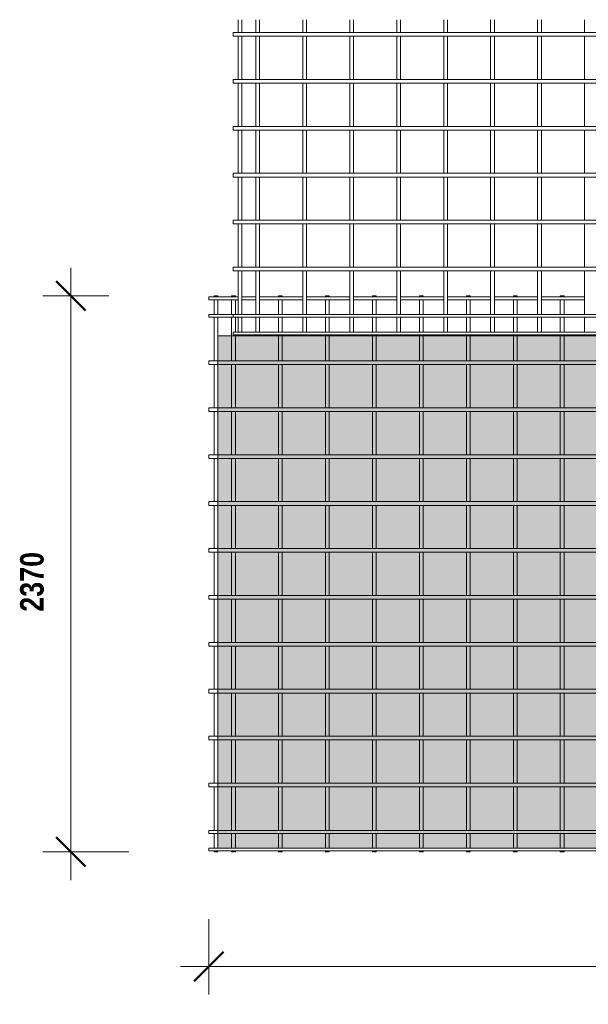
# Model space of a CAD drawing. Header units: millimetres. Extents: x -1324 to 8754, y -849 to 3349.
# Tile 1 of 4: x -1324 to 1097, y -849 to 3349. Entities that reach past the tile are written whole.
import ezdxf

# ---------------------------------------------------------------- set-up
doc = ezdxf.new("R2010")
doc.units = ezdxf.units.MM
for name, color, linetype, lineweight in [('A-ANNO-DIMS', 211, 'Continuous', 9), ('A-ANNO-DIMS-50', 211, 'Continuous', 9), ('A-DETL-GENF', 92, 'Continuous', 18), ('A-DETL-THIN', 151, 'Continuous', 18), ('A-GENM', 13, 'Continuous', 18)]:
    doc.layers.add(name, color=color, linetype=linetype, lineweight=lineweight)
doc.styles.add('TechnicBold', font='techb___.ttf', dxfattribs={"height": 100})
doc.dimstyles.new('Technic_-_DiagonalSlash', dxfattribs={"dimscale": 304.8, "dimtxt": 134.269535, "dimasz": 0.410105, "dimexe": 0.393701, "dimexo": 0.82021, "dimgap": 0.287073, "dimtad": 1, "dimdec": 0, "dimzin": 0, "dimdsep": 46, "dimtxsty": 'TechnicBold', "dimblk1": 'OBLIQUE', "dimblk2": 'OBLIQUE', "dimsah": 1, "dimcen": 0.09, "dimdle": 0.393701, "dimazin": 0, "dimtfac": 1, "dimtdec": 4, "dimtix": 1, "dimtmove": 0, "dimatfit": 3, "dimfxl": 1, "dimtvp": 1, "dimtfill": 1, "dimtolj": 1, "dimtzin": 0, "dimarcsym": 2})

# ---------------------------------------------------------------- blocks, each defined once
blk = doc.blocks.new('United Steel ML82 Double Mesh - United Steel ML82 Double Mesh-291488-Level 1')
at = {"layer": 'A-GENM'}
for p, q in [((-4928, 0), (-4928, -3.9)), ((-4912, 0), (-4928, 0)), ((-4912, -3.9), (-4912, 0)), ((-4853, 0), (-4853, -3.9)), ((-4837, -3.9), (-4837, 0)), ((-4653, 0), (-4653, -3.9)), ((-4637, 0), (-4653, 0)), ((-4637, -3.9), (-4637, 0)), ((-4453, 0), (-4453, -3.9)), ((-4437, 0), (-4453, 0)), ((-4437, -3.9), (-4437, 0)), ((-4253, 0), (-4253, -3.9)), ((-4237, 0), (-4253, 0)), ((-4237, -3.9), (-4237, 0)), ((-4053, 0), (-4053, -3.9)), ((-4037, 0), (-4053, 0)), ((-4037, -3.9), (-4037, 0)), ((-3853, 0), (-3853, -3.9)), ((-3837, 0), (-3853, 0)), ((-3837, -3.9), (-3837, 0)), ((-3653, 0), (-3653, -3.9)), ((-3637, 0), (-3653, 0)), ((-3637, -3.9), (-3637, 0)), ((-3453, 0), (-3453, -3.9)), ((-3437, 0), (-3453, 0)), ((-3437, -3.9), (-3437, 0)), ((-4824.8, -3.9), (-4950, -3.9)), ((-4950, -3.9), (-4950, -16.1)), ((-4950, -16.1), (-4824.8, -16.1)), ((-4928, -16.1), (-4928, -78.9)), ((-4912, -78.9), (-4912, -16.1)), ((-4837, 0), (-4853, 0)), ((-4853, -16.1), (-4853, -78.9)), ((-4837, -78.9), (-4837, -16.1)), ((-4749.8, -3.9), (-4808.8, -3.9)), ((-4808.8, -16.1), (-4749.8, -16.1)), ((-4549.8, -3.9), (-4733.8, -3.9)), ((-4733.8, -16.1), (-4549.8, -16.1)), ((-4653, -16.1), (-4653, -78.9)), ((-4637, -78.9), (-4637, -16.1)), ((-4349.8, -3.9), (-4533.8, -3.9)), ((-4533.8, -16.1), (-4349.8, -16.1)), ((-4453, -16.1), (-4453, -78.9)), ((-4437, -78.9), (-4437, -16.1)), ((-4149.8, -3.9), (-4333.8, -3.9)), ((-4333.8, -16.1), (-4149.8, -16.1)), ((-4253, -16.1), (-4253, -78.9)), ((-4237, -78.9), (-4237, -16.1)), ((-3949.8, -3.9), (-4133.8, -3.9)), ((-4133.8, -16.1), (-3949.8, -16.1)), ((-4053, -16.1), (-4053, -78.9)), ((-4037, -78.9), (-4037, -16.1)), ((-3749.8, -3.9), (-3933.8, -3.9)), ((-3933.8, -16.1), (-3749.8, -16.1)), ((-3853, -16.1), (-3853, -78.9)), ((-3837, -78.9), (-3837, -16.1)), ((-3549.8, -3.9), (-3733.8, -3.9)), ((-3733.8, -16.1), (-3549.8, -16.1)), ((-3653, -16.1), (-3653, -78.9)), ((-3637, -78.9), (-3637, -16.1)), ((-3349.8, -3.9), (-3533.8, -3.9)), ((-3533.8, -16.1), (-3349.8, -16.1)), ((-3453, -16.1), (-3453, -78.9)), ((-3437, -78.9), (-3437, -16.1)), ((-4824.8, -78.9), (-4950, -78.9)), ((-4950, -78.9), (-4950, -91.1)), ((-4749.8, -78.9), (-4808.8, -78.9)), ((-4549.8, -78.9), (-4733.8, -78.9)), ((-4349.8, -78.9), (-4533.8, -78.9)), ((-4149.8, -78.9), (-4333.8, -78.9)), ((-3949.8, -78.9), (-4133.8, -78.9)), ((-3749.8, -78.9), (-3933.8, -78.9)), ((-3549.8, -78.9), (-3733.8, -78.9)), ((-3349.8, -78.9), (-3533.8, -78.9)), ((-4950, -91.1), (-4846.8, -91.1)), ((-4928, -91.1), (-4928, -277)), ((-4912, -170.1), (-4912, -91.1)), ((-4853, -91.1), (-4853, -170.1)), ((-4837, -154), (-4837, -91.2)), ((-4653, -91.2), (-4653, -154)), ((-4637, -154), (-4637, -91.2)), ((-4453, -91.2), (-4453, -154)), ((-4437, -154), (-4437, -91.2)), ((-4253, -91.2), (-4253, -154)), ((-4237, -154), (-4237, -91.2)), ((-4053, -91.2), (-4053, -154)), ((-4037, -154), (-4037, -91.2)), ((-3853, -91.2), (-3853, -154)), ((-3837, -154), (-3837, -91.2)), ((-3653, -91.2), (-3653, -154)), ((-3637, -154), (-3637, -91.2)), ((-3453, -91.1), (-3453, -154)), ((-3437, -154), (-3437, -91.1)), ((-4837, -170.1), (-4837, -166.2)), ((-4653, -166.2), (-4653, -170.1)), ((-4637, -170.1), (-4637, -166.2)), ((-4453, -166.2), (-4453, -170.1)), ((-4437, -170.1), (-4437, -166.2)), ((-4253, -166.2), (-4253, -170.1)), ((-4237, -170.1), (-4237, -166.2)), ((-4053, -166.2), (-4053, -170.1)), ((-4037, -170.1), (-4037, -166.2)), ((-3853, -166.2), (-3853, -170.1)), ((-3837, -170.1), (-3837, -166.2)), ((-3653, -166.2), (-3653, -170.1)), ((-3637, -170.1), (-3637, -166.2)), ((-3453, -166.1), (-3453, -170.1)), ((-3437, -170.1), (-3437, -166.1)), ((-4912, -277), (-4912, -170.1)), ((-4853, -170.1), (-4853, -277)), ((-4837, -277), (-4837, -170.1)), ((-4653, -170.1), (-4653, -277)), ((-4637, -277), (-4637, -170.1)), ((-4453, -170.1), (-4453, -277)), ((-4437, -277), (-4437, -170.1)), ((-4253, -170.1), (-4253, -277)), ((-4237, -277), (-4237, -170.1)), ((-4053, -170.1), (-4053, -277)), ((-4037, -277), (-4037, -170.1)), ((-3853, -170.1), (-3853, -277)), ((-3837, -277), (-3837, -170.1)), ((-3653, -170.1), (-3653, -277.1)), ((-3637, -277.1), (-3637, -170.1)), ((-3453, -170.1), (-3453, -277.1)), ((-3437, -277.1), (-3437, -170.1)), ((-4912.1, -277), (-4950, -277)), ((-4950, -277), (-4950, -293)), ((-4950, -293), (-4912.1, -293)), ((-4928, -293), (-4928, -477)), ((1250, -277), (-4912.1, -277)), ((-4912.1, -293), (1250, -293)), ((-4912, -477), (-4912, -293)), ((-4853, -293), (-4853, -477)), ((-4837, -477), (-4837, -293)), ((-4653, -293), (-4653, -477)), ((-4637, -477), (-4637, -293)), ((-4453, -293), (-4453, -477)), ((-4437, -477), (-4437, -293)), ((-4253, -293), (-4253, -477)), ((-4237, -477), (-4237, -293)), ((-4053, -293), (-4053, -477)), ((-4037, -477), (-4037, -293)), ((-3853, -293), (-3853, -477)), ((-3837, -477), (-3837, -293)), ((-3653, -292.9), (-3653, -477.1)), ((-3637, -477.1), (-3637, -292.9)), ((-3453, -292.9), (-3453, -477.1)), ((-3437, -477.1), (-3437, -292.9)), ((-4912.1, -477), (-4950, -477)), ((-4950, -477), (-4950, -493)), ((-4950, -493), (-4912.1, -493)), ((-4928, -493), (-4928, -677)), ((1250, -477), (-4912.1, -477)), ((-4912.1, -493), (1250, -493)), ((-4912, -677), (-4912, -493)), ((-4853, -493), (-4853, -677)), ((-4837, -677), (-4837, -493)), ((-4653, -493), (-4653, -677)), ((-4637, -677), (-4637, -493)), ((-4453, -493), (-4453, -677)), ((-4437, -677), (-4437, -493)), ((-4253, -493), (-4253, -677)), ((-4237, -677), (-4237, -493)), ((-4053, -493), (-4053, -677)), ((-4037, -677), (-4037, -493)), ((-3853, -493), (-3853, -677)), ((-3837, -677), (-3837, -493)), ((-3653, -492.9), (-3653, -677.1)), ((-3637, -677.1), (-3637, -492.9)), ((-3453, -492.9), (-3453, -677.1)), ((-3437, -677.1), (-3437, -492.9)), ((-4912.1, -677), (-4950, -677)), ((-4950, -677), (-4950, -693)), ((-4950, -693), (-4912.1, -693)), ((-4928, -693), (-4928, -877)), ((1250, -677), (-4912.1, -677)), ((-4912.1, -693), (1250, -693)), ((-4912, -877), (-4912, -693)), ((-4853, -693), (-4853, -877)), ((-4837, -877), (-4837, -693)), ((-4653, -693), (-4653, -877)), ((-4637, -877), (-4637, -693)), ((-4453, -693), (-4453, -877)), ((-4437, -877), (-4437, -693)), ((-4253, -693), (-4253, -877)), ((-4237, -877), (-4237, -693)), ((-4053, -693), (-4053, -877)), ((-4037, -877), (-4037, -693)), ((-3853, -693), (-3853, -877)), ((-3837, -877), (-3837, -693)), ((-3653, -692.9), (-3653, -877.1)), ((-3637, -877.1), (-3637, -692.9)), ((-3453, -692.9), (-3453, -877.1)), ((-3437, -877.1), (-3437, -692.9)), ((-4912.1, -877), (-4950, -877)), ((-4950, -877), (-4950, -893)), ((1250, -877), (-4912.1, -877)), ((-4950, -893), (-4912.1, -893)), ((-4928, -893), (-4928, -1077)), ((-4912.1, -893), (1250, -893)), ((-4912, -1077), (-4912, -893)), ((-4853, -893), (-4853, -1077)), ((-4837, -1077), (-4837, -893)), ((-4653, -893), (-4653, -1077)), ((-4637, -1077), (-4637, -893)), ((-4453, -893), (-4453, -1077)), ((-4437, -1077), (-4437, -893)), ((-4253, -893), (-4253, -1077)), ((-4237, -1077), (-4237, -893)), ((-4053, -893), (-4053, -1077)), ((-4037, -1077), (-4037, -893)), ((-3853, -893), (-3853, -1077)), ((-3837, -1077), (-3837, -893)), ((-3653, -892.9), (-3653, -1077.1)), ((-3637, -1077.1), (-3637, -892.9)), ((-3453, -892.9), (-3453, -1077.1)), ((-3437, -1077.1), (-3437, -892.9)), ((-4912.1, -1077), (-4950, -1077)), ((-4950, -1077), (-4950, -1093)), ((1250, -1077), (-4912.1, -1077)), ((-4950, -1093), (-4912.1, -1093)), ((-4928, -1093), (-4928, -1277)), ((-4912.1, -1093), (1250, -1093)), ((-4912, -1277), (-4912, -1093)), ((-4853, -1093), (-4853, -1277)), ((-4837, -1277), (-4837, -1093)), ((-4653, -1093), (-4653, -1277)), ((-4637, -1277), (-4637, -1093)), ((-4453, -1093), (-4453, -1277)), ((-4437, -1277), (-4437, -1093)), ((-4253, -1093), (-4253, -1277)), ((-4237, -1277), (-4237, -1093)), ((-4053, -1093), (-4053, -1277)), ((-4037, -1277), (-4037, -1093)), ((-3853, -1093), (-3853, -1277)), ((-3837, -1277), (-3837, -1093)), ((-3653, -1092.9), (-3653, -1277.1)), ((-3637, -1277.1), (-3637, -1092.9)), ((-3453, -1092.9), (-3453, -1277.1)), ((-3437, -1277.1), (-3437, -1092.9)), ((-4912.1, -1277), (-4950, -1277)), ((-4950, -1277), (-4950, -1293)), ((-4950, -1293), (-4912.1, -1293)), ((-4928, -1293), (-4928, -1477)), ((1250, -1277), (-4912.1, -1277)), ((-4912.1, -1293), (1250, -1293)), ((-4912, -1477), (-4912, -1293)), ((-4853, -1293), (-4853, -1477)), ((-4837, -1477), (-4837, -1293)), ((-4653, -1293), (-4653, -1477)), ((-4637, -1477), (-4637, -1293)), ((-4453, -1293), (-4453, -1477)), ((-4437, -1477), (-4437, -1293)), ((-4253, -1293), (-4253, -1477)), ((-4237, -1477), (-4237, -1293)), ((-4053, -1293), (-4053, -1477)), ((-4037, -1477), (-4037, -1293)), ((-3853, -1293), (-3853, -1477)), ((-3837, -1477), (-3837, -1293)), ((-3653, -1292.9), (-3653, -1477.1)), ((-3637, -1477.1), (-3637, -1292.9)), ((-3453, -1292.9), (-3453, -1477.1)), ((-3437, -1477.1), (-3437, -1292.9)), ((-4912.1, -1477), (-4950, -1477)), ((-4950, -1477), (-4950, -1493)), ((-4950, -1493), (-4912.1, -1493)), ((-4928, -1493), (-4928, -1677)), ((1250, -1477), (-4912.1, -1477)), ((-4912.1, -1493), (1250, -1493)), ((-4912, -1677), (-4912, -1493)), ((-4853, -1493), (-4853, -1677)), ((-4837, -1677), (-4837, -1493)), ((-4653, -1493), (-4653, -1677)), ((-4637, -1677), (-4637, -1493)), ((-4453, -1493), (-4453, -1677)), ((-4437, -1677), (-4437, -1493)), ((-4253, -1493), (-4253, -1677)), ((-4237, -1677), (-4237, -1493)), ((-4053, -1493), (-4053, -1677)), ((-4037, -1677), (-4037, -1493)), ((-3853, -1493), (-3853, -1677)), ((-3837, -1677), (-3837, -1493)), ((-3653, -1492.9), (-3653, -1677.1)), ((-3637, -1677.1), (-3637, -1492.9)), ((-3453, -1492.9), (-3453, -1677.1)), ((-3437, -1677.1), (-3437, -1492.9)), ((-4912.1, -1677), (-4950, -1677)), ((-4950, -1677), (-4950, -1693)), ((1250, -1677), (-4912.1, -1677)), ((-4950, -1693), (-4912.1, -1693)), ((-4928, -1693), (-4928, -1877)), ((-4912.1, -1693), (1250, -1693)), ((-4912, -1877), (-4912, -1693)), ((-4853, -1693), (-4853, -1877)), ((-4837, -1877), (-4837, -1693)), ((-4653, -1693), (-4653, -1877)), ((-4637, -1877), (-4637, -1693)), ((-4453, -1693), (-4453, -1877)), ((-4437, -1877), (-4437, -1693)), ((-4253, -1693), (-4253, -1877)), ((-4237, -1877), (-4237, -1693)), ((-4053, -1693), (-4053, -1877)), ((-4037, -1877), (-4037, -1693)), ((-3853, -1693), (-3853, -1877)), ((-3837, -1877), (-3837, -1693)), ((-3653, -1692.9), (-3653, -1877.1)), ((-3637, -1877.1), (-3637, -1692.9)), ((-3453, -1692.9), (-3453, -1877.1)), ((-3437, -1877.1), (-3437, -1692.9)), ((-4912.1, -1877), (-4950, -1877)), ((-4950, -1877), (-4950, -1893)), ((1250, -1877), (-4912.1, -1877)), ((-4950, -1893), (-4912.1, -1893)), ((-4928, -1893), (-4928, -2077)), ((-4912.1, -1893), (1250, -1893)), ((-4912, -2077), (-4912, -1893)), ((-4853, -1893), (-4853, -2077)), ((-4837, -2077), (-4837, -1893)), ((-4653, -1893), (-4653, -2077)), ((-4637, -2077), (-4637, -1893)), ((-4453, -1893), (-4453, -2077)), ((-4437, -2077), (-4437, -1893)), ((-4253, -1893), (-4253, -2077)), ((-4237, -2077), (-4237, -1893)), ((-4053, -1893), (-4053, -2077)), ((-4037, -2077), (-4037, -1893)), ((-3853, -1893), (-3853, -2077)), ((-3837, -2077), (-3837, -1893)), ((-3653, -1892.9), (-3653, -2077.1)), ((-3637, -2077.1), (-3637, -1892.9)), ((-3453, -1892.9), (-3453, -2077.1)), ((-3437, -2077.1), (-3437, -1892.9)), ((-4912.1, -2077), (-4950, -2077)), ((-4950, -2077), (-4950, -2093)), ((-4950, -2093), (-4912.1, -2093)), ((-4928, -2093), (-4928, -2278.9)), ((1250, -2077), (-4912.1, -2077)), ((-4912.1, -2093), (1250, -2093)), ((-4912, -2278.9), (-4912, -2093)), ((-4853, -2093), (-4853, -2278.9)), ((-4837, -2278.9), (-4837, -2093)), ((-4653, -2093), (-4653, -2278.9)), ((-4637, -2278.9), (-4637, -2093)), ((-4453, -2093), (-4453, -2278.9)), ((-4437, -2278.9), (-4437, -2093)), ((-4253, -2093), (-4253, -2278.9)), ((-4237, -2278.9), (-4237, -2093)), ((-4053, -2093), (-4053, -2278.9)), ((-4037, -2278.9), (-4037, -2093)), ((-3853, -2093), (-3853, -2278.9)), ((-3837, -2278.9), (-3837, -2093)), ((-3653, -2092.9), (-3653, -2278.9)), ((-3637, -2278.9), (-3637, -2092.9)), ((-3453, -2092.9), (-3453, -2278.9)), ((-3437, -2278.9), (-3437, -2092.9)), ((-4912.1, -2278.9), (-4950, -2278.9)), ((-4950, -2278.9), (-4950, -2291.1)), ((-4950, -2291.1), (-4912.1, -2291.1)), ((-4928, -2291.1), (-4928, -2353.9)), ((1250, -2278.9), (-4912.1, -2278.9)), ((-4912.1, -2291.1), (1250, -2291.1)), ((-4912, -2353.7), (-4912, -2291.1)), ((-4853, -2291.1), (-4853, -2353.7)), ((-4837, -2353.7), (-4837, -2291.1)), ((-4653, -2291.1), (-4653, -2353.7)), ((-4637, -2353.7), (-4637, -2291.1)), ((-4453, -2291.1), (-4453, -2353.7)), ((-4437, -2353.7), (-4437, -2291.1)), ((-4253, -2291.1), (-4253, -2353.7)), ((-4237, -2353.7), (-4237, -2291.1)), ((-4053, -2291.1), (-4053, -2353.7)), ((-4037, -2353.7), (-4037, -2291.1)), ((-3853, -2291.1), (-3853, -2353.7)), ((-3837, -2353.7), (-3837, -2291.1)), ((-3653, -2291.1), (-3653, -2353.7)), ((-3637, -2353.7), (-3637, -2291.1)), ((-3453, -2291.1), (-3453, -2353.7)), ((-3437, -2353.7), (-3437, -2291.1)), ((1460, -2353.9), (-4950, -2353.9)), ((-4950, -2353.9), (-4950, -2366.1)), ((-4950, -2366.1), (1460, -2366.1)), ((-4928, -2366.1), (-4928, -2370)), ((-4928, -2370), (-4912, -2370)), ((-4912, -2370), (-4912, -2366.1)), ((-4853, -2366.1), (-4853, -2370)), ((-4853, -2370), (-4837, -2370)), ((-4837, -2370), (-4837, -2366.1)), ((-4653, -2366.1), (-4653, -2370)), ((-4653, -2370), (-4637, -2370)), ((-4637, -2370), (-4637, -2366.1)), ((-4453, -2366.1), (-4453, -2370)), ((-4453, -2370), (-4437, -2370)), ((-4437, -2370), (-4437, -2366.1)), ((-4253, -2366.1), (-4253, -2370)), ((-4253, -2370), (-4237, -2370)), ((-4237, -2370), (-4237, -2366.1)), ((-4053, -2366.1), (-4053, -2370)), ((-4053, -2370), (-4037, -2370)), ((-4037, -2370), (-4037, -2366.1)), ((-3853, -2366.1), (-3853, -2370)), ((-3853, -2370), (-3837, -2370)), ((-3837, -2370), (-3837, -2366.1)), ((-3653, -2366.1), (-3653, -2370)), ((-3653, -2370), (-3637, -2370)), ((-3637, -2370), (-3637, -2366.1)), ((-3453, -2366.1), (-3453, -2370)), ((-3453, -2370), (-3437, -2370)), ((-3437, -2370), (-3437, -2366.1))]:
    blk.add_line(p, q, dxfattribs=at)
blk = doc.blocks.new('United Steel ML82 Double Mesh - United Steel ML82 Double Mesh-V1-Level 1')
at = {"layer": 'A-GENM'}
for p, q in [((-4928, -1022.4), (-4928, -1077)), ((-4912, -1077), (-4912, -1022.4)), ((-4853, -1022.4), (-4853, -1077)), ((-4837, -1077), (-4837, -1022.4)), ((-4653, -1022.4), (-4653, -1077)), ((-4637, -1077), (-4637, -1022.4)), ((-4453, -1022.4), (-4453, -1077)), ((-4437, -1077), (-4437, -1022.4)), ((-4253, -1022.4), (-4253, -1077)), ((-4237, -1077), (-4237, -1022.4)), ((-4053, -1022.4), (-4053, -1077)), ((-4037, -1077), (-4037, -1022.4)), ((-3853, -1022.4), (-3853, -1077)), ((-3837, -1077), (-3837, -1022.4)), ((-3653, -1022.4), (-3653, -1077.1)), ((-3637, -1077.1), (-3637, -1022.4)), ((-3453, -1022.4), (-3453, -1077.1)), ((1460, -1077), (-4950, -1077)), ((-4950, -1077), (-4950, -1093)), ((-4950, -1093), (1460, -1093)), ((-4928, -1093), (-4928, -1277)), ((-4912, -1277), (-4912, -1093)), ((-4853, -1093), (-4853, -1277)), ((-4837, -1277), (-4837, -1093)), ((-4653, -1093), (-4653, -1277)), ((-4637, -1277), (-4637, -1093)), ((-4453, -1093), (-4453, -1277)), ((-4437, -1277), (-4437, -1093)), ((-4253, -1093), (-4253, -1277)), ((-4237, -1277), (-4237, -1093)), ((-4053, -1093), (-4053, -1277)), ((-4037, -1277), (-4037, -1093)), ((-3853, -1093), (-3853, -1277)), ((-3837, -1277), (-3837, -1093)), ((-3653, -1092.9), (-3653, -1277.1)), ((-3637, -1277.1), (-3637, -1092.9)), ((-3453, -1092.9), (-3453, -1277.1)), ((-2052.7, -1277), (-4950, -1277)), ((-4950, -1277), (-4950, -1293)), ((-4950, -1293), (-2105.5, -1293)), ((-4928, -1293), (-4928, -1477)), ((-4912, -1477), (-4912, -1293)), ((-4853, -1293), (-4853, -1477)), ((-4837, -1477), (-4837, -1293)), ((-4653, -1293), (-4653, -1477)), ((-4637, -1477), (-4637, -1293)), ((-4453, -1293), (-4453, -1477)), ((-4437, -1477), (-4437, -1293)), ((-4253, -1293), (-4253, -1477)), ((-4237, -1477), (-4237, -1293)), ((-4053, -1293), (-4053, -1477)), ((-4037, -1477), (-4037, -1293)), ((-3853, -1293), (-3853, -1477)), ((-3837, -1477), (-3837, -1293)), ((-3653, -1292.9), (-3653, -1477.1)), ((-3637, -1477.1), (-3637, -1292.9)), ((-3453, -1292.9), (-3453, -1477.1)), ((-2276.2, -1477), (-4950, -1477)), ((-4950, -1477), (-4950, -1493)), ((-4950, -1493), (-2281.1, -1493)), ((-4928, -1493), (-4928, -1677)), ((-4912, -1677), (-4912, -1493)), ((-4853, -1493), (-4853, -1677)), ((-4837, -1677), (-4837, -1493)), ((-4653, -1493), (-4653, -1677)), ((-4637, -1677), (-4637, -1493)), ((-4453, -1493), (-4453, -1677)), ((-4437, -1677), (-4437, -1493)), ((-4253, -1493), (-4253, -1677)), ((-4237, -1677), (-4237, -1493)), ((-4053, -1493), (-4053, -1677)), ((-4037, -1677), (-4037, -1493)), ((-3853, -1493), (-3853, -1677)), ((-3837, -1677), (-3837, -1493)), ((-3653, -1492.9), (-3653, -1677.1)), ((-3637, -1677.1), (-3637, -1492.9)), ((-3453, -1492.9), (-3453, -1677.1)), ((-2272.5, -1677), (-4950, -1677)), ((-4950, -1677), (-4950, -1693)), ((-4950, -1693), (-2265.9, -1693)), ((-4928, -1693), (-4928, -1877)), ((-4912, -1877), (-4912, -1693)), ((-4853, -1693), (-4853, -1877)), ((-4837, -1877), (-4837, -1693)), ((-4653, -1693), (-4653, -1877)), ((-4637, -1877), (-4637, -1693)), ((-4453, -1693), (-4453, -1877)), ((-4437, -1877), (-4437, -1693)), ((-4253, -1693), (-4253, -1877)), ((-4237, -1877), (-4237, -1693)), ((-4053, -1693), (-4053, -1877)), ((-4037, -1877), (-4037, -1693)), ((-3853, -1693), (-3853, -1877)), ((-3837, -1877), (-3837, -1693)), ((-3653, -1692.9), (-3653, -1877.1)), ((-3637, -1877.1), (-3637, -1692.9)), ((-3453, -1692.9), (-3453, -1877.1)), ((1460, -1877), (-4950, -1877)), ((-4950, -1877), (-4950, -1893)), ((-4950, -1893), (1460, -1893)), ((-4928, -1893), (-4928, -2077)), ((-4912, -2077), (-4912, -1893)), ((-4853, -1893), (-4853, -2077)), ((-4837, -2077), (-4837, -1893)), ((-4653, -1893), (-4653, -2077)), ((-4637, -2077), (-4637, -1893)), ((-4453, -1893), (-4453, -2077)), ((-4437, -2077), (-4437, -1893)), ((-4253, -1893), (-4253, -2077)), ((-4237, -2077), (-4237, -1893)), ((-4053, -1893), (-4053, -2077)), ((-4037, -2077), (-4037, -1893)), ((-3853, -1893), (-3853, -2077)), ((-3837, -2077), (-3837, -1893)), ((-3653, -1892.9), (-3653, -2077.1)), ((-3637, -2077.1), (-3637, -1892.9)), ((-3453, -1892.9), (-3453, -2077.1)), ((1460, -2077), (-4950, -2077)), ((-4950, -2077), (-4950, -2093)), ((-4950, -2093), (1460, -2093)), ((-4928, -2093), (-4928, -2278.9)), ((-4912, -2278.9), (-4912, -2093)), ((-4853, -2093), (-4853, -2278.9)), ((-4837, -2278.9), (-4837, -2093)), ((-4653, -2093), (-4653, -2278.9)), ((-4637, -2278.9), (-4637, -2093)), ((-4453, -2093), (-4453, -2278.9)), ((-4437, -2278.9), (-4437, -2093)), ((-4253, -2093), (-4253, -2278.9)), ((-4237, -2278.9), (-4237, -2093)), ((-4053, -2093), (-4053, -2278.9)), ((-4037, -2278.9), (-4037, -2093)), ((-3853, -2093), (-3853, -2278.9)), ((-3837, -2278.9), (-3837, -2093)), ((-3653, -2092.9), (-3653, -2278.9)), ((-3637, -2278.9), (-3637, -2092.9)), ((-3453, -2092.9), (-3453, -2278.9)), ((1460, -2278.9), (-4950, -2278.9)), ((-4950, -2278.9), (-4950, -2291.1)), ((-4950, -2291.1), (1460, -2291.1)), ((-4928, -2291.1), (-4928, -2353.9)), ((-4912, -2353.9), (-4912, -2291.1)), ((-4853, -2291.1), (-4853, -2353.9)), ((-4837, -2353.9), (-4837, -2291.1)), ((-4653, -2291.1), (-4653, -2353.9)), ((-4637, -2353.9), (-4637, -2291.1)), ((-4453, -2291.1), (-4453, -2353.9)), ((-4437, -2353.9), (-4437, -2291.1)), ((-4253, -2291.1), (-4253, -2353.9)), ((-4237, -2353.9), (-4237, -2291.1)), ((-4053, -2291.1), (-4053, -2353.9)), ((-4037, -2353.9), (-4037, -2291.1)), ((-3853, -2291.1), (-3853, -2353.9)), ((-3837, -2353.9), (-3837, -2291.1)), ((-3653, -2291.1), (-3653, -2353.9)), ((-3637, -2353.9), (-3637, -2291.1)), ((-3453, -2291.1), (-3453, -2353.9)), ((1460, -2353.9), (-4950, -2353.9)), ((-4950, -2353.9), (-4950, -2366.1)), ((-4950, -2366.1), (1460, -2366.1)), ((-4928, -2366.1), (-4928, -2370)), ((-4928, -2370), (-4912, -2370)), ((-4912, -2370), (-4912, -2366.1)), ((-4853, -2366.1), (-4853, -2370)), ((-4853, -2370), (-4837, -2370)), ((-4837, -2370), (-4837, -2366.1)), ((-4653, -2366.1), (-4653, -2370)), ((-4653, -2370), (-4637, -2370)), ((-4637, -2370), (-4637, -2366.1)), ((-4453, -2366.1), (-4453, -2370)), ((-4453, -2370), (-4437, -2370)), ((-4437, -2370), (-4437, -2366.1)), ((-4253, -2366.1), (-4253, -2370)), ((-4253, -2370), (-4237, -2370)), ((-4237, -2370), (-4237, -2366.1)), ((-4053, -2366.1), (-4053, -2370)), ((-4053, -2370), (-4037, -2370)), ((-4037, -2370), (-4037, -2366.1)), ((-3853, -2366.1), (-3853, -2370)), ((-3853, -2370), (-3837, -2370)), ((-3837, -2370), (-3837, -2366.1)), ((-3653, -2366.1), (-3653, -2370)), ((-3653, -2370), (-3637, -2370)), ((-3637, -2370), (-3637, -2366.1)), ((-3453, -2366.1), (-3453, -2370)), ((-3453, -2370), (-3437, -2370))]:
    blk.add_line(p, q, dxfattribs=at)
blk = doc.blocks.new('DIMBLOCK1-Level 1')
at = {"layer": 'A-ANNO-DIMS-50'}
for p, q in [((-1106.3, -318.7), (-1106.3, 2291.3)), ((-1106.3, 2171.3), (-1226.3, 2171.3)), ((-1106.3, 2171.3), (-944.7, 2171.3)), ((-1106.3, -198.7), (-1226.3, -198.7)), ((-1106.3, -198.7), (-859.3, -198.7))]:
    blk.add_line(p, q, dxfattribs=at)
at = {"layer": 'A-ANNO-DIMS-50', "lineweight": 50}
for p, q in [((-1106.3, 2171.3), (-1168.8, 2233.8)), ((-1106.3, 2171.3), (-1043.8, 2108.8)), ((-1106.3, -198.7), (-1168.8, -136.2)), ((-1106.3, -198.7), (-1043.8, -261.2))]:
    blk.add_line(p, q, dxfattribs=at)
at = {"layer": 'A-ANNO-DIMS-50', "color": 0, "insert": (-1322.6, 824.9), "char_height": 100, "width": 387.464, "attachment_point": 1, "rotation": 90, "line_spacing_factor": 0.959068, "style": 'TechnicBold', "bg_fill": 3, "box_fill_scale": 1.25, "bg_fill_color": 9, "bg_fill_true_color": 13158600, "bg_fill_transparency": 0}
blk.add_mtext('2370', dxfattribs=at)
blk = doc.blocks.new('_Oblique')
at = {"color": 0, "linetype": 'ByBlock', "lineweight": -2}
blk.add_line((-0.5, -0.5), (0.5, 0.5), dxfattribs=at)
blk = doc.blocks.new('DIMBLOCK2-Level 1')
at = {"layer": 'A-ANNO-DIMS-50'}
for p, q in [((-518.8, -687), (-518.8, -485.6)), ((5891.2, -687), (5891.2, -567)), ((-638.8, -687), (6011.2, -687)), ((-518.8, -687), (-518.8, -807)), ((5891.2, -687), (5891.2, -848.6))]:
    blk.add_line(p, q, dxfattribs=at)
at = {"layer": 'A-ANNO-DIMS-50', "lineweight": 50}
for p, q in [((-518.8, -687), (-456.3, -624.5)), ((5891.2, -687), (5953.7, -624.5)), ((-518.8, -687), (-581.3, -749.5)), ((5891.2, -687), (5828.7, -749.5))]:
    blk.add_line(p, q, dxfattribs=at)
at = {"layer": 'A-ANNO-DIMS-50', "color": 0, "insert": (2536.7, -470.7), "char_height": 100, "width": 358.691, "attachment_point": 1, "line_spacing_factor": 0.959068, "style": 'TechnicBold', "bg_fill": 3, "box_fill_scale": 1.25, "bg_fill_color": 9, "bg_fill_true_color": 13158600, "bg_fill_transparency": 0}
blk.add_mtext('6410', dxfattribs=at)

msp = doc.modelspace()

# ---------------------------------------------------------------- hatches: boundary and pattern name
at = {"layer": 'A-DETL-GENF', "transparency": 33554534}
msp.add_hatch(color=155, dxfattribs=at).paths.add_polyline_path([(2879.1, -182.4), (5681.2, -182.4), (5681.2, 2001.2), (-480.9, 2001.2), (-480.9, -182.4), (2804.6, -182.4)])

# ---------------------------------------------------------------- linework, layer by layer
at = {"layer": 'A-DETL-THIN'}
for p, q in [((-480.9, 2001.2), (-480.9, -182.4)), ((5681.2, 2001.2), (-480.9, 2001.2)), ((-480.9, -182.4), (5681.2, -182.4))]:
    msp.add_line(p, q, dxfattribs=at)

# ---------------------------------------------------------------- block references
at = {"layer": 'A-GENM'}
for name, p in [('United Steel ML82 Double Mesh - United Steel ML82 Double Mesh-V1-Level 1', (4534.4, 4371.2)), ('United Steel ML82 Double Mesh - United Steel ML82 Double Mesh-291488-Level 1', (4431.2, 2171.3))]:
    msp.add_blockref(name, p, dxfattribs=at)

# ---------------------------------------------------------------- dimensions: what is measured, and where the dimension line sits
at = {"layer": 'A-ANNO-DIMS'}
dim = msp.add_linear_dim(base=(-1106.3, 2171.3), p1=(-609.3, -198.7), p2=(-1194.7, 2171.3), angle=90, dimstyle='Technic_-_DiagonalSlash', override={"dimpost": '<>', "dimfxl": 2441.217558}, dxfattribs=at)
dim.commit()
dim.dimension.update_dxf_attribs({"geometry": 'DIMBLOCK1-Level 1', "text_midpoint": (-1244.7, 986.3)})

# ---------------------------------------------------------------- next in the draw order: dimensions: what is measured, and where the dimension line sits
dim = msp.add_linear_dim(base=(5891.2, -687), p1=(-518.8, -235.6), p2=(5891.2, -598.6), dimstyle='Technic_-_DiagonalSlash', override={"dimpost": '<>', "dimfxl": 6420.270977}, dxfattribs=at)
dim.commit()
dim.dimension.update_dxf_attribs({"geometry": 'DIMBLOCK2-Level 1', "text_midpoint": (2686.2, -548.5)})

doc.saveas('drawing.dxf')
